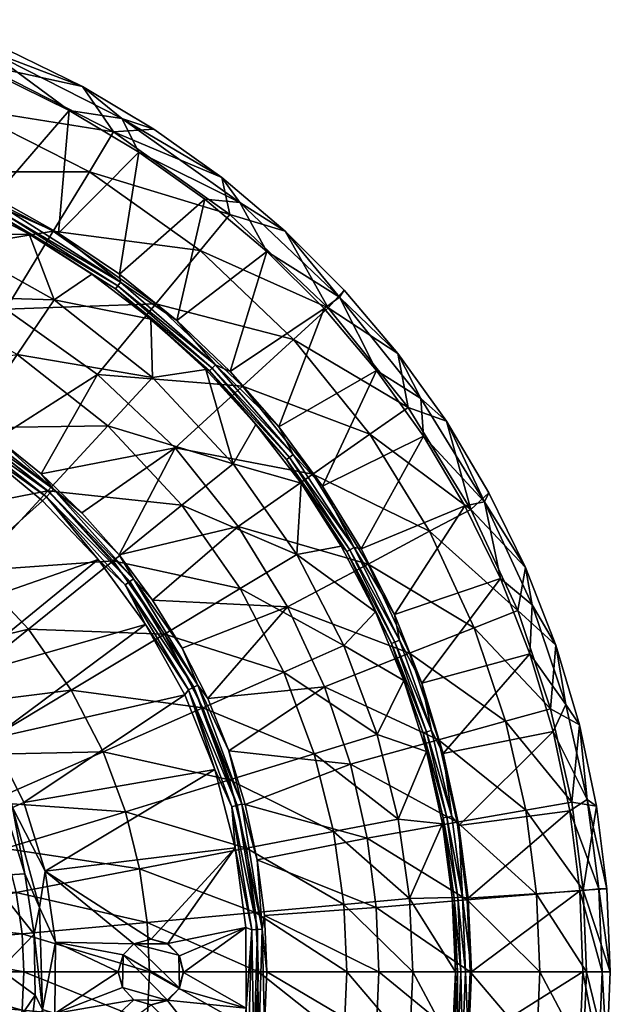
# Model space of a CAD drawing. Header units: inches. Extents: x -230 to 230, y -230 to 230.
# Tile 12 of 12: x 95 to 230, y -7 to 217. Entities that reach past the tile are written whole.
import ezdxf

# ---------------------------------------------------------------- set-up
doc = ezdxf.new("R2010")
doc.units = ezdxf.units.IN
doc.header["$MEASUREMENT"] = 0
doc.layers.add('Layer 1', color=7, linetype='Continuous')

# ---------------------------------------------------------------- blocks, each defined once
blk = doc.blocks.new('Matty tondo-R')
at = {"color": 9, "true_color": 0xc0c0c0}
mesh = blk.add_polyface(dxfattribs=at)
corners = [(92.08, 172.65, 2.44), (91.69, 171.92, 1.29), (63.19, 184.31, 1.29), (73.87, 183.72, 3.84), (89.2, 176.78, 3.84), (92.61, 173.64, 3.32), (103.87, 168.59, 3.84), (118.07, 157.43, 3.32), (63.46, 185.09, 2.44), (117.4, 156.54, 2.44), (82.15, 176.2), (97.21, 168.37), (116.91, 155.88, 1.29), (74.59, 217.29, 5.26), (92.28, 210.39, 5.26), (87.65, 210.35, 9.37), (89.78, 204.68, 10.34), (72.57, 211.39, 10.34), (118.34, 194.75, 9.37), (122.26, 187.09, 10.34), (106.37, 196.57, 10.34), (109.34, 202.05, 5.26), (125.67, 192.31, 5.26), (110.94, 182.58, -114.72), (76.08, 182.59, -173.5), (102.72, 169.04, -173.5), (86.27, 207.05, -54.91), (68.06, 163.35, -230.56), (116.48, 191.69, -54.91), (82.17, 197.21, -114.72), (126.08, 152.42, -173.5), (136.17, 164.62, -114.72), (142.97, 172.83, -54.91), (76.67, 168.01, -34.51), (102.88, 153.36, -34.51), (117.79, 159.19, 3.84)]
mesh.append_faces([[corners[k] for k in face] for face in [(0, 1, 2), (3, 4, 5), (6, 5, 4), (5, 6, 7), (7, 0, 5), (5, 0, 8), (7, 9, 0), (10, 1, 11), (11, 1, 12), (9, 1, 0), (13, 14, 15), (16, 17, 15), (18, 19, 20), (15, 14, 21), (21, 22, 18), (18, 15, 21), (20, 16, 15), (15, 18, 20), (23, 24, 25), (26, 14, 13), (27, 25, 24), (21, 28, 22), (24, 23, 29), (25, 30, 31), (25, 31, 23), (28, 29, 23), (29, 28, 26), (32, 28, 23), (14, 26, 21), (26, 28, 21), (33, 10, 11), (34, 33, 11), (3, 16, 4), (4, 16, 20), (20, 19, 6), (19, 35, 6), (4, 20, 6)]], dxfattribs={"color": 9})
mesh = blk.add_polyface(dxfattribs=at)
corners = [(139.73, 138.57, 3.32), (118.07, 157.43, 3.32), (130.89, 148.62, 3.84), (143.02, 136.99, 3.84), (138.94, 137.78, 2.44), (138.35, 137.2, 1.29), (116.91, 155.88, 1.29), (117.4, 156.54, 2.44), (124.96, 148.92), (137.47, 137.44), (122.26, 187.09, 10.34), (118.34, 194.75, 9.37), (145.25, 175.59, 9.37), (125.67, 192.31, 5.26), (141.11, 181.27, 5.26), (155.6, 169, 5.26), (168.01, 153.96, 9.37), (151.37, 164.42, 10.34), (164.46, 151.35, 10.34), (169.04, 155.57, 5.26), (186.55, 130.87, 9.37), (181.3, 141.1, 5.26), (137.28, 176.36, 10.34), (176.38, 137.27, 10.34), (157.51, 144.34, -114.72), (165.37, 151.54, -54.91), (136.17, 164.62, -114.72), (112.79, 136.36, -230.56), (145.83, 133.64, -173.5), (126.08, 152.42, -173.5), (116.48, 191.69, -54.91), (142.97, 172.83, -54.91), (110.94, 182.58, -114.72), (183.62, 128.82, -54.91), (117.79, 159.19, 3.84)]
mesh.append_faces([[corners[k] for k in face] for face in [(0, 1, 2), (0, 2, 3), (4, 5, 6), (0, 4, 7), (8, 6, 5), (5, 9, 8), (10, 11, 12), (13, 14, 11), (11, 14, 12), (15, 16, 12), (17, 16, 18), (16, 15, 19), (16, 17, 12), (20, 16, 21), (12, 22, 10), (22, 12, 17), (12, 14, 15), (18, 16, 23), (16, 19, 21), (24, 25, 26), (27, 28, 29), (30, 31, 14), (29, 28, 24), (29, 24, 26), (31, 32, 26), (25, 15, 31), (26, 25, 31), (33, 25, 24), (13, 30, 14), (31, 15, 14), (25, 19, 15), (25, 21, 19), (10, 22, 34), (2, 34, 22), (2, 22, 17), (2, 17, 3), (3, 17, 18)]], dxfattribs={"color": 9})
mesh = blk.add_polyface(dxfattribs=at)
corners = [(117.4, 156.54, 2.44), (116.91, 155.88, 1.29), (91.69, 171.92, 1.29), (103.87, 168.59, 3.84), (117.79, 159.19, 3.84), (118.07, 157.43, 3.32), (130.89, 148.62, 3.84), (139.73, 138.57, 3.32), (138.94, 137.78, 2.44), (111.53, 159.23), (97.21, 168.37), (124.96, 148.92), (79.3, 128.91, -285.31), (91.89, 151.23, -230.56), (68.08, 135.18, -285.31), (89.94, 121.73, -285.31), (99.95, 113.66, -285.31), (112.79, 136.36, -230.56), (109.22, 104.79, -285.31), (130.47, 119.56, -230.56), (126.08, 152.42, -173.5), (102.72, 169.04, -173.5), (68.06, 163.35, -230.56), (83.27, 124.12, -99.73), (115.14, 124.59, -68.16), (101.44, 109.77, -99.73), (102.88, 153.36, -34.51), (69.44, 103.51, -128.08), (62.05, 135.98, -99.73), (94.51, 140.88, -68.16), (132.06, 106.49, -68.16), (70.43, 154.34, -68.16), (76.67, 168.01, -34.51), (125.34, 135.63, -34.51), (80.99, 124.22, -287.82), (101.17, 108.43, -287.82), (102.04, 109.36, -287.27), (86.11, 119.16, -288), (81.69, 125.29, -287.27), (102.77, 110.14, -286.4), (82.27, 126.19, -286.4)]
mesh.append_faces([[corners[k] for k in face] for face in [(0, 1, 2), (3, 4, 5), (5, 4, 6), (7, 0, 5), (8, 1, 0), (1, 9, 10), (1, 11, 9), (12, 13, 14), (13, 12, 15), (15, 16, 17), (13, 15, 17), (18, 19, 16), (16, 19, 17), (13, 20, 21), (22, 13, 21), (20, 13, 17), (23, 24, 25), (10, 9, 26), (23, 25, 27), (23, 28, 29), (24, 23, 29), (30, 25, 24), (31, 26, 29), (26, 31, 32), (29, 33, 24), (33, 29, 26), (26, 9, 11), (33, 26, 11), (34, 35, 36), (37, 35, 34), (34, 36, 38), (39, 38, 36), (38, 39, 40), (40, 15, 12), (16, 15, 39), (15, 40, 39)]], dxfattribs={"color": 9})
mesh = blk.add_polyface(dxfattribs=at)
corners = [(157.43, 118.07, 3.32), (138.94, 137.78, 2.44), (139.73, 138.57, 3.32), (154.12, 124.37, 3.84), (143.02, 136.99, 3.84), (164.12, 110.84, 3.84), (156.54, 117.4, 2.44), (155.88, 116.91, 1.29), (138.35, 137.2, 1.29), (148.93, 124.94), (137.47, 137.44), (159.24, 111.5), (192.34, 125.65, 5.26), (186.55, 130.87, 9.37), (181.3, 141.1, 5.26), (176.38, 137.27, 10.34), (187.12, 122.24, 10.34), (201.07, 107.24, 9.37), (202.06, 109.32, 5.26), (168.01, 153.96, 9.37), (130.47, 119.56, -230.56), (161.93, 113.6, -173.5), (145.83, 133.64, -173.5), (112.79, 136.36, -230.56), (174.9, 122.7, -114.72), (157.51, 144.34, -114.72), (183.62, 128.82, -54.91), (197.91, 105.55, -54.91), (165.37, 151.54, -54.91), (124.96, 148.92), (125.34, 135.63, -34.51), (143.76, 115.92, -34.51), (115.14, 124.59, -68.16), (132.06, 106.49, -68.16), (164.46, 151.35, 10.34)]
mesh.append_faces([[corners[k] for k in face] for face in [(0, 1, 2), (3, 0, 2), (3, 2, 4), (3, 5, 0), (0, 6, 1), (6, 7, 8), (8, 1, 6), (8, 9, 10), (7, 11, 9), (8, 7, 9), (12, 13, 14), (15, 13, 16), (13, 12, 17), (18, 17, 12), (13, 17, 16), (19, 13, 15), (20, 21, 22), (23, 20, 22), (22, 21, 24), (22, 24, 25), (26, 25, 24), (27, 12, 26), (24, 27, 26), (26, 12, 14), (28, 26, 14), (27, 18, 12), (29, 10, 30), (30, 10, 31), (32, 31, 33), (30, 31, 32), (10, 9, 31), (11, 31, 9), (34, 15, 3), (34, 3, 4), (5, 3, 15), (16, 5, 15)]], dxfattribs={"color": 9})
mesh = blk.add_polyface(dxfattribs=at)
corners = [(169.61, 95.91, 1.29), (155.88, 116.91, 1.29), (170.32, 96.31, 2.44), (171.3, 96.86, 3.32), (157.43, 118.07, 3.32), (164.12, 110.84, 3.84), (172.92, 96.54, 3.84), (180.49, 81.53, 3.84), (181.65, 75.69, 3.32), (156.54, 117.4, 2.44), (180.62, 75.26, 2.44), (179.86, 74.94, 1.29), (168.37, 97.18), (159.24, 111.5), (176.19, 82.15), (210.38, 92.27, 5.26), (217.27, 74.59, 5.26), (211.92, 83.77, 9.37), (201.07, 107.24, 9.37), (196.58, 106.35, 10.34), (187.12, 122.24, 10.34), (204.67, 89.77, 10.34), (202.06, 109.32, 5.26), (211.38, 72.56, 10.34), (174.9, 122.7, -114.72), (188.51, 100.54, -114.72), (197.91, 105.55, -54.91), (156.14, 83.28, -230.56), (183.95, 72.72, -173.5), (174.53, 93.08, -173.5), (161.93, 113.6, -173.5), (198.68, 78.54, -114.72), (208.6, 82.46, -54.91), (169, 74.46, -34.51), (158.22, 95.25, -34.51)]
mesh.append_faces([[corners[k] for k in face] for face in [(0, 1, 2), (3, 4, 5), (6, 3, 5), (7, 8, 3), (6, 7, 3), (8, 2, 3), (2, 9, 3), (10, 2, 8), (10, 11, 0), (0, 2, 10), (0, 12, 13), (0, 14, 12), (11, 14, 0), (15, 16, 17), (18, 15, 17), (18, 19, 20), (19, 18, 21), (18, 22, 15), (17, 21, 18), (21, 17, 23), (24, 25, 26), (27, 28, 29), (30, 29, 25), (30, 25, 24), (29, 28, 31), (31, 25, 29), (32, 25, 31), (32, 26, 25), (26, 15, 22), (32, 16, 15), (26, 32, 15), (14, 33, 34), (34, 12, 14), (6, 5, 20), (19, 6, 20), (21, 7, 19), (7, 6, 19)]], dxfattribs={"color": 9})
mesh = blk.add_polyface(dxfattribs=at)
corners = [(130.47, 119.56, -230.56), (109.22, 104.79, -285.31), (117.73, 95.14, -285.31), (97.03, 78.24, -128.08), (65.16, 70.51, -152.25), (84.59, 91.54, -128.08), (106.78, 64.28, -128.08), (74.74, 60.26, -152.25), (114.06, 50.25, -128.08), (82.25, 49.52, -152.25), (101.44, 109.77, -99.73), (116.35, 93.82, -99.73), (128.05, 77.09, -99.73), (69.44, 103.51, -128.08), (136.78, 60.26, -99.73), (132.06, 106.49, -68.16), (88.72, 53.24, -288), (79.21, 66.57, -288), (82.25, 57.96, -287.1), (86.19, 48.33, -284.74), (78.53, 59.99, -284.74), (132.69, 63.2, -288), (123.78, 79.25, -288), (100.29, 107.49, -288), (86.11, 119.16, -288), (67.65, 78.29, -288), (112.93, 94.1, -288), (95.97, 38.68, -288), (101.17, 108.43, -287.82), (119.13, 88.31, -287.82), (120.15, 89.07, -287.27), (133.58, 64.39, -287.82), (99.95, 113.66, -285.31), (102.77, 110.14, -286.4), (121.02, 89.71, -286.4), (125.37, 84.83, -285.31), (102.04, 109.36, -287.27), (134.73, 64.95, -287.27)]
mesh.append_faces([[corners[k] for k in face] for face in [(0, 1, 2), (3, 4, 5), (6, 7, 3), (8, 9, 6), (7, 6, 9), (10, 11, 5), (12, 3, 11), (5, 13, 10), (12, 14, 6), (5, 11, 3), (6, 3, 12), (14, 8, 6), (11, 10, 15), (16, 17, 18), (19, 18, 20), (21, 22, 16), (23, 24, 25), (26, 25, 17), (26, 17, 22), (27, 21, 16), (16, 22, 17), (25, 26, 23), (28, 29, 30), (24, 23, 28), (28, 26, 29), (23, 26, 28), (31, 29, 22), (26, 22, 29), (32, 33, 1), (2, 34, 35), (36, 28, 30), (30, 29, 37), (34, 36, 30), (36, 34, 33), (1, 33, 2), (33, 34, 2)]], dxfattribs={"color": 9})
mesh = blk.add_polyface(dxfattribs=at)
corners = [(171.3, 96.86, 3.32), (156.54, 117.4, 2.44), (157.43, 118.07, 3.32), (159.24, 111.5), (155.88, 116.91, 1.29), (169.61, 95.91, 1.29), (170.32, 96.31, 2.44), (130.47, 119.56, -230.56), (117.73, 95.14, -285.31), (144.87, 101.63, -230.56), (156.14, 83.28, -230.56), (125.37, 84.83, -285.31), (132.13, 73.87, -285.31), (137.92, 62.42, -285.31), (164.57, 65.05, -230.56), (142.74, 50.47, -285.31), (170.5, 47.38, -230.56), (174.53, 93.08, -173.5), (161.93, 113.6, -173.5), (128.05, 77.09, -99.73), (116.35, 93.82, -99.73), (145.34, 87.5, -68.16), (132.06, 106.49, -68.16), (136.78, 60.26, -99.73), (155.25, 68.4, -68.16), (162.18, 49.77, -68.16), (158.22, 95.25, -34.51), (143.76, 115.92, -34.51), (169, 74.46, -34.51), (168.37, 97.18), (133.58, 64.39, -287.82), (132.69, 63.2, -288), (139.53, 46.16, -288), (123.78, 79.25, -288), (135.7, 65.41, -286.4), (134.73, 64.95, -287.27), (119.13, 88.31, -287.82), (144.66, 38.02, -287.27), (120.15, 89.07, -287.27), (121.02, 89.71, -286.4), (145.69, 38.29, -286.4)]
mesh.append_faces([[corners[k] for k in face] for face in [(0, 1, 2), (3, 4, 5), (6, 4, 1), (7, 8, 9), (10, 11, 12), (10, 9, 11), (10, 12, 13), (13, 14, 10), (13, 15, 14), (16, 14, 15), (9, 8, 11), (9, 17, 18), (18, 7, 9), (9, 10, 17), (19, 20, 21), (21, 20, 22), (23, 19, 24), (21, 24, 19), (25, 23, 24), (22, 26, 21), (26, 22, 27), (21, 28, 24), (26, 28, 21), (29, 26, 3), (26, 27, 3), (30, 31, 32), (31, 30, 33), (12, 34, 13), (35, 36, 30), (35, 30, 37), (34, 38, 35), (38, 34, 39), (35, 40, 34), (11, 39, 12), (39, 34, 12), (13, 34, 15)]], dxfattribs={"color": 9})
mesh = blk.add_polyface(dxfattribs=at)
corners = [(188.92, 55.1, 3.32), (181.65, 75.69, 3.32), (186.74, 65.92, 3.84), (180.49, 81.53, 3.84), (191.64, 49.87, 3.84), (187.84, 54.79, 2.44), (180.62, 75.26, 2.44), (187.05, 54.56, 1.29), (179.86, 74.94, 1.29), (182.68, 66.49), (176.19, 82.15), (187.79, 50.31), (219.56, 61.01, 9.37), (222.71, 56.38, 5.26), (224.46, 39.33, 9.37), (211.38, 72.56, 10.34), (216.67, 54.85, 10.34), (217.27, 74.59, 5.26), (211.92, 83.77, 9.37), (183.95, 72.72, -173.5), (164.57, 65.05, -230.56), (190.58, 52.96, -173.5), (156.14, 83.28, -230.56), (170.5, 47.38, -230.56), (205.84, 57.2, -114.72), (198.68, 78.54, -114.72), (216.11, 60.06, -54.91), (208.6, 82.46, -54.91), (220.94, 38.72, -54.91), (155.25, 68.4, -68.16), (176.55, 54.18, -34.51), (162.18, 49.77, -68.16), (169, 74.46, -34.51), (204.67, 89.77, 10.34)]
mesh.append_faces([[corners[k] for k in face] for face in [(0, 1, 2), (3, 2, 1), (0, 2, 4), (0, 5, 6), (0, 6, 1), (5, 7, 8), (8, 6, 5), (8, 9, 10), (7, 11, 9), (8, 7, 9), (12, 13, 14), (15, 12, 16), (17, 13, 12), (17, 12, 18), (18, 12, 15), (12, 14, 16), (19, 20, 21), (20, 19, 22), (23, 21, 20), (19, 21, 24), (19, 24, 25), (26, 25, 24), (26, 27, 25), (28, 26, 24), (26, 13, 17), (27, 26, 17), (26, 28, 13), (29, 30, 31), (32, 30, 29), (9, 32, 10), (11, 30, 9), (30, 32, 9), (3, 33, 2), (4, 2, 15), (16, 4, 15), (33, 15, 2)]], dxfattribs={"color": 9})
mesh = blk.add_polyface(dxfattribs=at)
corners = [(26.84, 58.81, -171.58), (39.86, 87.34, -152.25), (53.48, 79.73, -152.25), (65.16, 70.51, -152.25), (36.01, 53.68, -171.58), (16.58, 62.48, -171.58), (74.74, 60.26, -152.25), (43.87, 47.47, -171.58), (97.03, 78.24, -128.08), (69.28, 70.48, -284.74), (67.4, 74.71, -287.1), (58.68, 79.52, -284.74), (82.25, 57.96, -287.1), (78.53, 59.99, -284.74), (67.65, 78.29, -288), (79.21, 66.57, -288), (23.75, 59.82, -193.86), (31.35, 57.79, -195.8), (22.9, 61.62, -195.8), (36.81, 52.8, -193.86), (39.24, 52.75, -195.8), (22.87, 57.59, -192.64), (35.43, 50.83, -192.64), (21.88, 55.1, -192.85), (55.45, 71.54, -262.51), (69.1, 58.46, -262.51), (86.19, 48.33, -284.74), (50.38, 64.99, -240.27), (33.32, 66.02, -218.04), (45.3, 58.45, -218.04), (40.79, 80.8, -262.51), (37.06, 73.41, -240.27), (62.78, 53.11, -240.27), (21.42, 70.78, -218.04), (23.82, 78.7, -240.27), (56.46, 47.76, -218.04), (46.3, 46.65, -195.8)]
mesh.append_faces([[corners[k] for k in face] for face in [(0, 1, 2), (2, 3, 4), (1, 0, 5), (6, 7, 3), (0, 2, 4), (4, 3, 7), (3, 8, 6), (9, 10, 11), (12, 10, 9), (13, 12, 9), (14, 10, 15), (10, 12, 15), (16, 17, 18), (16, 19, 17), (19, 20, 17), (16, 21, 19), (21, 22, 19), (21, 23, 22), (9, 24, 25), (13, 25, 26), (27, 28, 29), (11, 24, 9), (13, 9, 25), (30, 31, 24), (27, 25, 24), (27, 24, 31), (32, 25, 27), (28, 31, 33), (34, 33, 31), (28, 17, 29), (28, 27, 31), (35, 32, 29), (27, 29, 32), (17, 28, 18), (20, 29, 17), (36, 29, 20)]], dxfattribs={"color": 9})
mesh = blk.add_polyface(dxfattribs=at)
corners = [(193.56, 35.49, 3.32), (187.84, 54.79, 2.44), (188.92, 55.1, 3.32), (192.46, 35.28, 2.44), (191.65, 35.14, 1.29), (187.05, 54.56, 1.29), (191.46, 33.78), (187.79, 50.31), (176.35, 14.72, -230.56), (174.31, 30.55, -230.56), (149.23, 25.61, -285.31), (197.12, 16.46, -173.5), (170.5, 47.38, -230.56), (146.5, 38.21, -285.31), (142.74, 50.47, -285.31), (194.83, 34.14, -173.5), (190.58, 52.96, -173.5), (162.18, 49.77, -68.16), (166.6, 32.02, -68.16), (142.89, 43.85, -99.73), (183.91, 16.75, -34.51), (168.95, 15.39, -68.16), (136.78, 60.26, -99.73), (146.78, 28.21, -99.73), (181.35, 34.86, -34.51), (176.55, 54.18, -34.51), (148.85, 13.56, -99.73), (193.67, 16.96), (145.69, 38.29, -286.4), (149.25, 9.69, -287.27), (150.32, 9.76, -286.4), (144.66, 38.02, -287.27), (143.42, 37.69, -287.82), (144.21, 28.35, -288), (147.98, 9.6, -287.82), (139.53, 46.16, -288), (134.73, 64.95, -287.27), (135.7, 65.41, -286.4)]
mesh.append_faces([[corners[k] for k in face] for face in [(0, 1, 2), (3, 4, 5), (5, 1, 3), (4, 6, 7), (5, 4, 7), (8, 9, 10), (9, 8, 11), (9, 12, 13), (12, 14, 13), (12, 15, 16), (10, 9, 13), (15, 9, 11), (9, 15, 12), (17, 18, 19), (18, 20, 21), (19, 22, 17), (19, 18, 23), (18, 21, 23), (17, 24, 18), (24, 17, 25), (24, 20, 18), (21, 26, 23), (6, 24, 7), (24, 25, 7), (6, 27, 20), (20, 24, 6), (28, 13, 14), (29, 30, 31), (32, 33, 34), (32, 34, 29), (33, 32, 35), (32, 29, 31), (28, 36, 31), (10, 28, 30), (28, 31, 30), (37, 28, 14), (13, 28, 10)]], dxfattribs={"color": 9})
mesh = blk.add_polyface(dxfattribs=at)
corners = [(128.69, 6.43, -273), (128.81, 6.48, -288), (125, 7.5, -273), (131.46, 3.68, -288), (131.33, 3.82, -273), (125, 7.5, -288), (122.4, 23.53, -128.08), (91.78, 28.17, -152.25), (119.15, 36.57, -128.08), (114.06, 50.25, -128.08), (136.78, 60.26, -99.73), (142.89, 43.85, -99.73), (87.86, 38.71, -152.25), (124.64, 0, -128.08), (96.01, 0, -152.25), (95.61, 8.71, -152.25), (124.13, 11.31, -128.08), (94.28, 18.12, -152.25), (146.78, 28.21, -99.73), (149.47, 0, -99.73), (148.85, 13.56, -99.73), (144.21, 28.35, -288), (146.61, 10.11, -288), (132.69, 63.2, -288), (95.97, 38.68, -288), (139.53, 46.16, -288), (100.89, 22.96, -288), (121.12, 6.38, -288), (118.62, 3.88, -288), (103.25, 6.76, -288), (117.5, 0, -288), (132.42, -0.13, -288), (133.58, 64.39, -287.82), (143.42, 37.69, -287.82), (144.66, 38.02, -287.27), (121.12, 6.38, -273), (118.62, 3.88, -273), (117.5, 0, -273)]
mesh.append_faces([[corners[k] for k in face] for face in [(0, 1, 2), (3, 0, 4), (1, 5, 2), (3, 1, 0), (6, 7, 8), (9, 10, 11), (8, 12, 9), (13, 14, 15), (6, 16, 17), (18, 8, 11), (11, 8, 9), (13, 16, 19), (20, 6, 18), (15, 16, 13), (18, 6, 8), (20, 16, 6), (21, 1, 22), (23, 24, 25), (21, 25, 26), (5, 26, 27), (26, 5, 21), (26, 25, 24), (28, 29, 30), (28, 27, 29), (29, 27, 26), (31, 22, 3), (5, 1, 21), (1, 3, 22), (32, 25, 33), (32, 33, 34), (0, 35, 4), (0, 2, 35), (28, 36, 27), (36, 28, 37), (5, 27, 35), (36, 35, 27), (5, 35, 2)]], dxfattribs={"color": 9})
mesh = blk.add_polyface(dxfattribs=at)
corners = [(74.74, 60.26, -152.25), (82.25, 49.52, -152.25), (50.32, 40.57, -171.58), (91.78, 28.17, -152.25), (59.15, 26.06, -171.58), (87.86, 38.71, -152.25), (55.38, 33.34, -171.58), (94.28, 18.12, -152.25), (61.79, 18.96, -171.58), (95.61, 8.71, -152.25), (63.48, 12.2, -171.58), (114.06, 50.25, -128.08), (119.15, 36.57, -128.08), (122.4, 23.53, -128.08), (93.38, 37.49, -287.1), (86.19, 48.33, -284.74), (92.11, 35.74, -284.74), (82.25, 57.96, -287.1), (96.21, 22.37, -284.74), (99.54, 14.69, -287.1), (100.89, 22.96, -288), (103.25, 6.76, -288), (95.97, 38.68, -288), (88.72, 53.24, -288), (98.38, 8.59, -284.74), (80.35, 41.66, -262.51), (87.82, 21.89, -262.51), (56.46, 47.76, -218.04), (65.65, 34.04, -218.04), (73, 37.85, -240.27), (69.1, 58.46, -262.51), (79.79, 19.88, -240.27), (90.51, 0.54, -262.51), (62.78, 53.11, -240.27), (71.76, 17.88, -218.04), (64.06, 14.39, -195.8), (61.37, 23.35, -195.8)]
mesh.append_faces([[corners[k] for k in face] for face in [(0, 1, 2), (3, 4, 5), (5, 6, 1), (7, 8, 3), (5, 4, 6), (4, 3, 8), (9, 10, 7), (1, 11, 5), (5, 12, 3), (7, 10, 8), (13, 7, 3), (14, 15, 16), (17, 15, 14), (18, 19, 14), (14, 16, 18), (14, 19, 20), (20, 19, 21), (14, 22, 23), (17, 14, 23), (22, 14, 20), (19, 18, 24), (16, 15, 25), (16, 26, 18), (27, 28, 29), (16, 25, 26), (30, 25, 15), (24, 18, 26), (31, 32, 26), (33, 25, 30), (29, 26, 25), (29, 25, 33), (26, 29, 31), (34, 31, 28), (28, 31, 29), (35, 34, 36), (34, 28, 36)]], dxfattribs={"color": 9})
mesh = blk.add_polyface(dxfattribs=at)
corners = [(193.56, 35.49, 3.32), (188.92, 55.1, 3.32), (191.64, 49.87, 3.84), (192.46, 35.28, 2.44), (194.93, 16.98, 2.44), (191.65, 35.14, 1.29), (195.18, 33.43, 3.84), (196.04, 17.08, 3.32), (194.11, 16.91, 1.29), (197.32, 16.81, 3.84), (187.84, 54.79, 2.44), (191.46, 33.78), (193.67, 16.96), (224.46, 39.33, 9.37), (222.71, 56.38, 5.26), (226.61, 37.83, 5.26), (222.74, 18.47, 10.34), (227.09, 18.96, 9.37), (227.88, 0, 9.37), (228.96, 18.99, 5.26), (229.72, 0, 5.26), (220.46, 36.8, 10.34), (216.67, 54.85, 10.34), (205.84, 57.2, -114.72), (190.58, 52.96, -173.5), (210.44, 36.88, -114.72), (224.3, 0, -54.91), (223.52, 18.66, -54.91), (212.9, 17.77, -114.72), (197.12, 16.46, -173.5), (194.83, 34.14, -173.5), (220.94, 38.72, -54.91), (213.64, 0, -114.72), (198.05, 0, 3.84)]
mesh.append_faces([[corners[k] for k in face] for face in [(0, 1, 2), (3, 4, 5), (0, 6, 7), (8, 5, 4), (3, 0, 7), (6, 9, 7), (6, 0, 2), (3, 10, 0), (5, 8, 11), (4, 3, 7), (8, 12, 11), (13, 14, 15), (16, 17, 18), (19, 13, 15), (19, 20, 17), (13, 21, 22), (17, 16, 21), (13, 17, 21), (17, 13, 19), (23, 24, 25), (26, 27, 28), (29, 28, 30), (30, 25, 24), (25, 30, 28), (31, 23, 25), (27, 25, 28), (31, 25, 27), (28, 29, 32), (31, 15, 14), (27, 19, 15), (31, 27, 15), (20, 19, 27), (21, 16, 9), (21, 6, 22), (22, 6, 2), (33, 9, 16), (6, 21, 9)]], dxfattribs={"color": 9})
mesh = blk.add_polyface(dxfattribs=at)
corners = [(176.35, 14.72, -230.56), (149.23, 25.61, -285.31), (150.86, 12.89, -285.31), (151.41, 0, -285.31), (176.96, 0, -230.56), (197.8, 0, -173.5), (197.12, 16.46, -173.5), (193.65, -16.76), (183.91, -16.75, -34.51), (184.67, 0, -34.51), (169.65, 0, -68.16), (168.95, -15.39, -68.16), (149.47, 0, -99.73), (124.64, 0, -128.08), (148.85, -13.56, -99.73), (124.13, 11.31, -128.08), (148.85, 13.56, -99.73), (168.95, 15.39, -68.16), (183.91, 16.75, -34.51), (194.39, 0), (146.61, 10.11, -288), (132.42, -0.13, -288), (146.71, -8.24, -288), (150.32, 9.76, -286.4), (144.21, 28.35, -288), (147.98, 9.6, -287.82), (147.16, -18.33, -287.82), (144.52, -26.49, -288), (148.42, -18.48, -287.27), (150.89, -12.32, -285.31), (149.49, -18.62, -286.4), (149.4, -24.5, -285.31), (149.25, 9.69, -287.27), (176.35, -14.72, -230.56), (197.12, -16.46, -173.5)]
mesh.append_faces([[corners[k] for k in face] for face in [(0, 1, 2), (3, 4, 2), (4, 0, 2), (0, 4, 5), (5, 6, 0), (7, 8, 9), (10, 11, 12), (13, 12, 14), (11, 14, 12), (10, 9, 8), (11, 10, 8), (12, 15, 16), (16, 17, 10), (9, 17, 18), (9, 18, 19), (10, 12, 16), (9, 10, 17), (20, 21, 22), (23, 2, 1), (24, 20, 25), (22, 25, 20), (26, 25, 22), (27, 26, 22), (26, 28, 25), (29, 30, 31), (32, 25, 28), (30, 32, 28), (32, 30, 23), (23, 3, 2), (3, 23, 29), (23, 30, 29), (29, 33, 3), (34, 5, 4), (31, 33, 29), (4, 3, 33), (4, 33, 34)]], dxfattribs={"color": 9})
mesh = blk.add_polyface(dxfattribs=at)
corners = [(96.01, 0, -152.25), (95.61, -8.71, -152.25), (64.64, 0, -171.58), (64.37, -5.86, -171.58), (94.28, -18.12, -152.25), (63.48, -12.2, -171.58), (122.4, -23.53, -128.08), (124.13, -11.31, -128.08), (64.37, 5.86, -171.58), (95.61, 8.71, -152.25), (94.28, 18.12, -152.25), (124.13, 11.31, -128.08), (63.48, 12.2, -171.58), (99.54, 14.69, -287.1), (100.25, -8.6, -287.1), (103.25, 6.76, -288), (98.38, 8.59, -284.74), (98.61, -5.32, -284.74), (103.04, -9.51, -288), (100.22, -25.73, -288), (96.89, -19.16, -284.74), (64.06, 14.39, -195.8), (63.82, 8.28, -193.86), (65.45, 5.19, -195.8), (65.53, -4.14, -195.8), (63.47, -10.66, -193.86), (64.25, -13.4, -195.8), (73.95, 0.44, -218.04), (72.01, -16.84, -218.04), (80.07, -18.73, -240.27), (90.51, 0.54, -262.51), (88.13, -20.61, -262.51), (87.82, 21.89, -262.51), (71.76, 17.88, -218.04), (82.23, 0.49, -240.27), (79.79, 19.88, -240.27), (61.71, -22.33, -195.8)]
mesh.append_faces([[corners[k] for k in face] for face in [(0, 1, 2), (3, 2, 1), (3, 4, 5), (4, 3, 1), (1, 6, 4), (1, 0, 7), (0, 8, 9), (2, 8, 0), (9, 10, 11), (9, 8, 12), (13, 14, 15), (14, 13, 16), (14, 16, 17), (18, 15, 14), (18, 14, 19), (14, 17, 20), (21, 22, 23), (23, 22, 24), (25, 26, 24), (27, 28, 29), (30, 17, 16), (30, 31, 17), (30, 16, 32), (20, 17, 31), (33, 23, 27), (34, 31, 30), (34, 30, 35), (29, 31, 34), (27, 34, 33), (35, 33, 34), (27, 24, 28), (27, 29, 34), (33, 21, 23), (24, 27, 23), (26, 28, 24), (36, 28, 26)]], dxfattribs={"color": 9})
mesh = blk.add_polyface(dxfattribs=at)
corners = [(196.04, 17.08, 3.32), (197.32, 16.81, 3.84), (198.05, 0, 3.84), (194.93, 16.98, 2.44), (195.67, 0, 2.44), (194.11, 16.91, 1.29), (194.89, 0, 1.35), (194.39, 0), (193.67, 16.96), (196.72, 0, 3.27), (222.7, -18.46, 10.34), (197.4, -16.38, 3.84), (223.49, 0, 10.34), (222.74, 18.47, 10.34), (227.88, 0, 9.37), (227.09, 18.96, 9.37), (229.72, 0, 5.26), (223.52, 18.66, -54.91), (224.3, 0, -54.91), (213.64, 0, -114.72), (212.9, 17.77, -114.72), (197.12, 16.46, -173.5), (197.8, 0, -173.5), (184.67, 0, -34.51), (193.65, -16.76), (183.91, 16.75, -34.51), (228.96, -18.99, 5.26), (223.52, -18.66, -54.91), (212.9, -17.77, -114.72), (197.12, -16.46, -173.5), (227.09, -18.96, 9.37), (194.11, -16.91, 1.29), (196.04, -17.08, 3.32), (194.93, -16.98, 2.44)]
mesh.append_faces([[corners[k] for k in face] for face in [(0, 1, 2), (3, 4, 5), (6, 7, 8), (9, 0, 2), (3, 0, 9), (4, 3, 9), (5, 6, 8), (6, 5, 4), (10, 11, 12), (11, 2, 12), (13, 14, 12), (14, 15, 16), (17, 18, 16), (19, 18, 20), (21, 22, 19), (23, 7, 24), (8, 7, 25), (26, 18, 27), (26, 16, 18), (19, 22, 28), (29, 28, 22), (18, 19, 27), (19, 28, 27), (30, 10, 12), (14, 16, 26), (30, 12, 14), (26, 30, 14), (2, 13, 12), (31, 24, 7), (11, 32, 9), (32, 4, 9), (11, 9, 2), (6, 4, 33), (7, 6, 31), (32, 33, 4), (33, 31, 6)]], dxfattribs={"color": 9})
mesh = blk.add_polyface(dxfattribs=at)
corners = [(132.42, -0.13, -288), (131.46, 3.68, -288), (131.33, 3.82, -273), (131.46, -3.68, -273), (128.81, -6.48, -273), (128.69, -6.43, -288), (131.33, -3.82, -288), (132.42, 0.13, -273), (125, -7.5, -288), (125, -7.5, -273), (148.85, -13.56, -99.73), (124.13, -11.31, -128.08), (124.64, 0, -128.08), (96.01, 0, -152.25), (122.4, -23.53, -128.08), (95.61, -8.71, -152.25), (146.78, -28.21, -99.73), (117.5, 0, -288), (103.04, -9.51, -288), (118.48, -3.54, -288), (144.52, -26.49, -288), (146.71, -8.24, -288), (121.12, -6.38, -288), (103.25, 6.76, -288), (100.22, -25.73, -288), (118.48, -3.54, -273), (118.62, 3.88, -273), (117.5, 0, -273), (121.12, -6.38, -273), (121.12, 6.38, -273), (118.62, 3.88, -288)]
mesh.append_faces([[corners[k] for k in face] for face in [(0, 1, 2), (3, 4, 5), (6, 7, 3), (8, 4, 9), (4, 8, 5), (6, 0, 7), (6, 3, 5), (0, 2, 7), (10, 11, 12), (11, 13, 12), (11, 14, 15), (11, 10, 16), (17, 18, 19), (5, 20, 21), (21, 6, 5), (18, 22, 19), (18, 17, 23), (8, 22, 24), (24, 22, 18), (5, 8, 20), (21, 0, 6), (25, 4, 26), (2, 3, 7), (25, 26, 27), (28, 4, 25), (9, 4, 28), (3, 29, 26), (4, 3, 26), (3, 2, 29), (27, 30, 17), (25, 27, 17), (19, 28, 25), (25, 17, 19), (28, 22, 9), (22, 28, 19), (22, 8, 9)]], dxfattribs={"color": 9})

msp = doc.modelspace()

# ---------------------------------------------------------------- block references
at = {"layer": 'Layer 1'}
msp.add_blockref('Matty tondo-R', (0, 0), dxfattribs=at)

doc.saveas('drawing.dxf')
